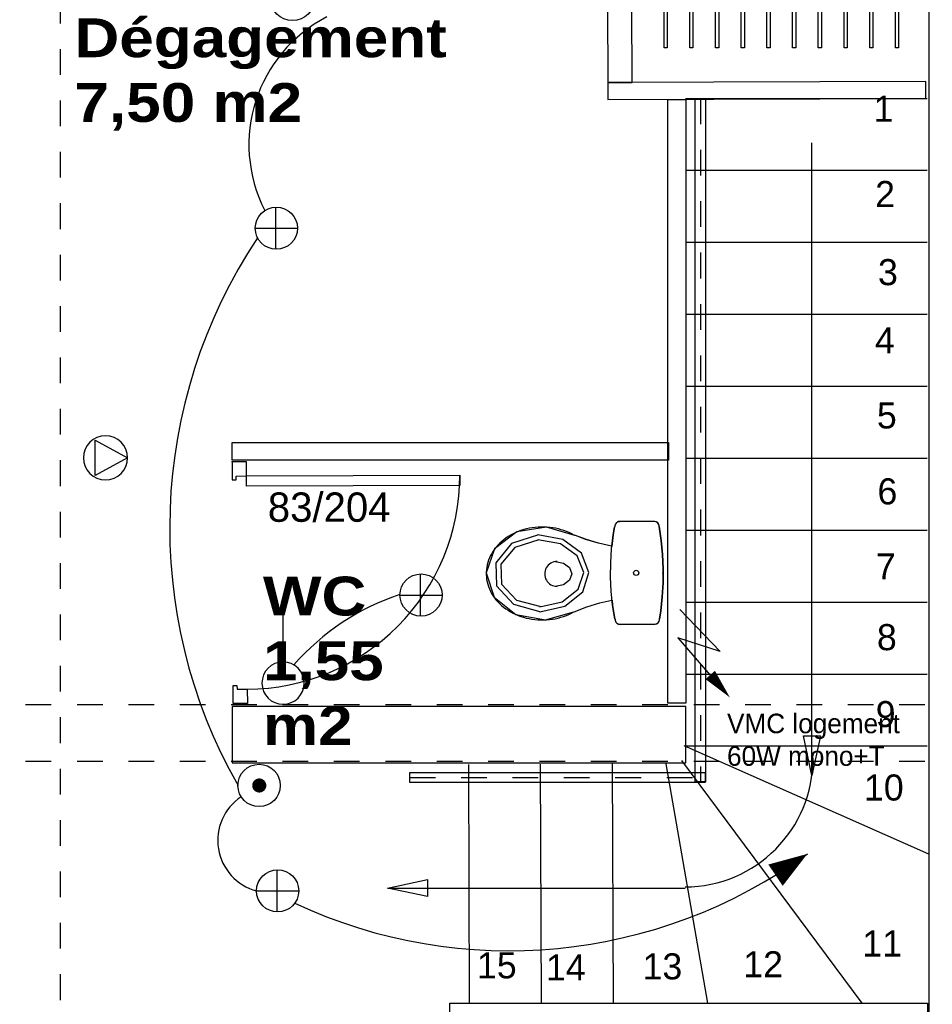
# Model space of a CAD drawing. Header units: millimetres. Extents: x -11.8 to 86.8, y 45.9 to 95.9.
# Tile 52 of 108: x 10.7 to 14.2, y 86.2 to 90.1. Entities that reach past the tile are written whole.
import ezdxf

# ---------------------------------------------------------------- set-up
doc = ezdxf.new("R2010")
doc.units = ezdxf.units.MM
doc.header["$MEASUREMENT"] = 0
for name, pattern in [('PC_DASH_1', [0.055556, 0.027778, -0.027778]), ('PC_DASH_4', [0.125, 0.055556, -0.069444]), ('PC_DASH_5', [0.069444, 0.027778, -0.041667])]:
    doc.linetypes.add(name, pattern=pattern)
for name, color, linetype in [('Cfa', 1, 'Continuous'), ('CFO', 6, 'Continuous'), ('Structure etage', 7, 'Continuous')]:
    doc.layers.add(name, color=color, linetype=linetype)
doc.styles.get("Standard").update_dxf_attribs({"font": 'BKANT.TTF'})

# ---------------------------------------------------------------- blocks, each defined once
blk = doc.blocks.new('HR')
for p, q in [((-0.0092, 0.1292), (-0.0092, -0.1419)), ((0.1189, -0.01), (-0.1484, -0.01))]:
    blk.add_line(p, q)
blk.add_circle((-0.0117, -0.0073), 0.1368)
blk = doc.blocks.new('BP')
at = {"const_width": 0.05}
blk.add_lwpolyline([(-0.0218, 0.1502, 1), (0.0282, 0.1502, 1)], format="xyb", close=True, dxfattribs=at)
blk.add_circle((0.0032, 0.1494), 0.15)
blk = doc.blocks.new('PCEN')
at = {"const_width": 0.025}
for points in [[(-0.101, 0.359, 1), (-0.076, 0.359, 1)], [(0.099, 0.359, 1), (0.124, 0.359, 1)], [(-0.001, 0.159, 1), (0.024, 0.159, 1)]]:
    blk.add_lwpolyline(points, format="xyb", close=True, dxfattribs=at)
blk.add_circle((0.012, 0.259), 0.25)
blk = doc.blocks.new('SA')
blk.add_line((0.1176, 0.2603), (0.3651, 0.5078))
blk.add_circle((0.0116, 0.1542), 0.15)
blk = doc.blocks.new('ALIM')
blk.add_lwpolyline([(0, 0), (0.598, 0.243), (0.283, -0.138), (0.938, 0.091)])
blk.add_lwpolyline([(0.801, 0.046, 0.14, 0, 0), (1.114, 0.158, 0, 0, 0)], format="xyseb")
blk = doc.blocks.new('ION')
for p, q in [((-0.196, 0.157), (0.004, -0.209)), ((0.205, 0.157), (-0.196, 0.157)), ((0.004, -0.209), (0.205, 0.157))]:
    blk.add_line(p, q)
blk.add_circle((0.004, 0.041), 0.25)
blk = doc.blocks.new('PD_16289')
at = {"layer": 'Structure etage', "color": 0}
for points in [[(13.022, -6.3973), (13.022, -6.7496), (13.0098, -6.7496), (13.0098, -6.3973), (13.022, -6.3973)], [(13.122, -6.3973), (13.122, -6.7496), (13.1098, -6.7496), (13.1098, -6.3973), (13.122, -6.3973)], [(13.222, -6.3973), (13.222, -6.7496), (13.2098, -6.7496), (13.2098, -6.3973), (13.222, -6.3973)], [(13.322, -6.3973), (13.322, -6.7496), (13.3098, -6.7496), (13.3098, -6.3973), (13.322, -6.3973)], [(13.422, -6.3973), (13.422, -6.7496), (13.4098, -6.7496), (13.4098, -6.3973), (13.422, -6.3973)], [(13.522, -6.3973), (13.522, -6.7496), (13.5098, -6.7496), (13.5098, -6.3973), (13.522, -6.3973)], [(13.622, -6.3973), (13.622, -6.7496), (13.6098, -6.7496), (13.6098, -6.3973), (13.622, -6.3973)], [(13.722, -6.3973), (13.722, -6.7496), (13.7098, -6.7496), (13.7098, -6.3973), (13.722, -6.3973)], [(13.822, -6.3973), (13.822, -6.7496), (13.8098, -6.7496), (13.8098, -6.3973), (13.822, -6.3973)], [(13.922, -6.3973), (13.922, -6.7496), (13.9098, -6.7496), (13.9098, -6.3973), (13.922, -6.3973)], [(14.0535, -6.5668), (14.0535, -6.5872), (12.888, -6.5872), (12.888, -6.5668), (14.0535, -6.5668)]]:
    blk.add_lwpolyline(points, dxfattribs=at)
blk = doc.blocks.new('PD_16331')
at = {"layer": 'Structure etage', "color": 0}
for p, q in [((12.9704, -8.5927), (12.8304, -8.5931)), ((12.8317, -8.9931), (12.9717, -8.9927))]:
    blk.add_line(p, q, dxfattribs=at)
for points in [[(12.6627, -8.6478), (12.6627, -8.6478), (12.5521, -8.6147), (12.4367, -8.6339), (12.3501, -8.6998), (12.3172, -8.7934), (12.3477, -8.8874), (12.4327, -8.9546), (12.5475, -8.9756), (12.6589, -8.9442)], [(12.6596, -8.9443), (12.7087, -8.9254), (12.7589, -8.91), (12.8062, -8.8989), (12.8074, -8.8988), (12.8094, -8.9191), (12.8176, -8.9735), (12.8187, -8.9735), (12.819, -8.977), (12.8199, -8.9803), (12.8214, -8.9835), (12.8234, -8.9863), (12.8259, -8.9888), (12.8287, -8.9908), (12.8319, -8.9922), (12.8353, -8.9931), (12.8387, -8.9934), (12.8317, -8.9934), (12.9717, -8.993), (12.9752, -8.9927), (12.9786, -8.9917), (12.9817, -8.9903), (12.9846, -8.9883), (12.987, -8.9858), (12.989, -8.9829), (12.9905, -8.9798), (12.9914, -8.9764), (12.9917, -8.9729), (12.9966, -8.9413), (13.0027, -8.8867), (13.006, -8.8318), (13.0064, -8.7769), (13.004, -8.722), (12.9987, -8.6673), (12.9905, -8.6129), (12.9902, -8.6094), (12.9892, -8.6061), (12.9878, -8.6029), (12.9857, -8.6001), (12.9833, -8.5976), (12.9804, -8.5956), (12.9772, -8.5942), (12.9739, -8.5933), (12.9704, -8.593), (12.8304, -8.5935), (12.8374, -8.5934), (12.8339, -8.5937), (12.8306, -8.5947), (12.8274, -8.5961), (12.8246, -8.5981), (12.8221, -8.6006), (12.8201, -8.6035), (12.8187, -8.6066), (12.8178, -8.61), (12.8175, -8.6135), (12.8164, -8.6135), (12.8115, -8.6451), (12.8064, -8.6897), (12.8055, -8.6896), (12.7543, -8.6778), (12.704, -8.6625), (12.6648, -8.6478), (12.6627, -8.6481), (12.6599, -8.6464), (12.6503, -8.6413), (12.6404, -8.6365), (12.6302, -8.6322), (12.6198, -8.6284), (12.6091, -8.625), (12.5983, -8.622), (12.5872, -8.6195), (12.5761, -8.6176), (12.5648, -8.6161), (12.5534, -8.6151), (12.542, -8.6146), (12.5305, -8.6145), (12.5191, -8.615), (12.5077, -8.616), (12.4964, -8.6175), (12.4852, -8.6194), (12.4742, -8.6219), (12.4633, -8.6248), (12.4526, -8.6282), (12.4422, -8.632), (12.432, -8.6363), (12.422, -8.641), (12.4124, -8.6462), (12.4032, -8.6517), (12.3942, -8.6577), (12.3857, -8.664), (12.3776, -8.6707), (12.3699, -8.6777), (12.3627, -8.685), (12.356, -8.6927), (12.3497, -8.7006), (12.344, -8.7088), (12.3388, -8.7173), (12.3341, -8.7259), (12.3299, -8.7347), (12.3264, -8.7437), (12.3234, -8.7529), (12.321, -8.7621), (12.3192, -8.7715), (12.3179, -8.7809), (12.3173, -8.7904), (12.3173, -8.7998), (12.3178, -8.8093), (12.319, -8.8187), (12.3208, -8.828), (12.3231, -8.8373), (12.326, -8.8465), (12.3295, -8.8555), (12.3336, -8.8643), (12.3382, -8.873), (12.3434, -8.8814), (12.3491, -8.8896), (12.3553, -8.8976), (12.362, -8.9052), (12.3692, -8.9126), (12.3768, -8.9197), (12.3849, -8.9264), (12.3933, -8.9327), (12.4022, -8.9387), (12.4114, -8.9442), (12.421, -8.9494), (12.4309, -8.9542), (12.4411, -8.9585), (12.4515, -8.9623), (12.4622, -8.9657), (12.4731, -8.9687), (12.4841, -8.9711), (12.4953, -8.9731), (12.5066, -8.9746), (12.5179, -8.9756), (12.5294, -8.9761), (12.5408, -8.9762), (12.5522, -8.9757), (12.5636, -8.9747), (12.5749, -8.9732), (12.5861, -8.9713), (12.5971, -8.9688), (12.608, -8.9659), (12.6187, -8.9625), (12.6292, -8.9587), (12.6394, -8.9544), (12.6493, -8.9497), (12.6589, -8.9445)], [(12.8176, -8.9732), (12.8094, -8.9188), (12.8041, -8.8641), (12.8016, -8.8092), (12.802, -8.7543), (12.8053, -8.6994), (12.8115, -8.6448), (12.8164, -8.6132)], [(12.9905, -8.6126), (12.9987, -8.667), (13.004, -8.7217), (13.0064, -8.7766), (13.006, -8.8315), (13.0027, -8.8864), (12.9966, -8.941), (12.9917, -8.9726)], [(12.5202, -8.6447), (12.416, -8.6784), (12.3544, -8.7534), (12.3573, -8.8428), (12.4237, -8.9149), (12.5299, -8.9441)], [(12.5263, -8.9447), (12.6231, -8.9228), (12.6928, -8.8666), (12.7168, -8.7911), (12.6885, -8.7166), (12.6156, -8.6631), (12.5176, -8.6448)], [(12.8055, -8.6893), (12.7543, -8.6775), (12.704, -8.6622), (12.6648, -8.6475)], [(12.5219, -8.6646), (12.4287, -8.6939), (12.3736, -8.7588), (12.3762, -8.8363), (12.4356, -8.8988), (12.5305, -8.9241)], [(12.5258, -8.9247), (12.6127, -8.9057), (12.6753, -8.857), (12.6968, -8.7916), (12.6714, -8.727), (12.606, -8.6806), (12.5181, -8.6648)], [(12.5858, -8.7486), (12.618, -8.755), (12.6416, -8.7726), (12.6503, -8.7968), (12.6418, -8.8211), (12.6183, -8.8389), (12.5862, -8.8455)], [(12.6596, -8.944), (12.7087, -8.9251), (12.7589, -8.9097), (12.8062, -8.8986)]]:
    blk.add_lwpolyline(points, dxfattribs=at)
blk.add_circle((12.9011, -8.7929), 0.01, dxfattribs=at)
for centre, radius, start, end in [((12.8375, -8.6131), 0.02, 90.1922, 180.1922), ((12.9705, -8.6127), 0.02, 0.1922, 90.1922), ((12.5933, -8.797), 0.0484, 90.1922, 270.1922), ((12.8387, -8.9731), 0.02, 180.1922, 270.1922), ((12.9717, -8.9727), 0.02, 270.1922, 0.1922)]:
    blk.add_arc(centre, radius, start, end, dxfattribs=at)
blk = doc.blocks.new('PD_16330')
at = {"layer": 'Structure etage', "color": 0}
blk.add_point((13.0044, -8.7936), dxfattribs=at)
at = {"layer": 'Structure etage'}
blk.add_blockref('PD_16331', (0, 0), dxfattribs=at)
blk = doc.blocks.new('PD_16333')
at = {"layer": 'Structure etage', "color": 0}
for points in [[(11.3839, -8.361), (11.3289, -8.3612), (11.3292, -8.4312), (11.3442, -8.4311), (11.3441, -8.4161), (11.3841, -8.416), (11.3839, -8.361)], [(11.3843, -8.456), (11.3841, -8.416), (12.2141, -8.4126), (12.2143, -8.4526), (11.3843, -8.456)], [(11.3877, -9.3009), (11.3327, -9.3012), (11.3324, -9.2312), (11.3474, -9.2311), (11.3475, -9.2461), (11.3875, -9.2459), (11.3877, -9.3009)]]:
    blk.add_lwpolyline(points, dxfattribs=at)
blk.add_arc((11.3841, -8.416), 0.83, 270.2314, 0.2314, dxfattribs=at)
blk = doc.blocks.new('PD_16332')
at = {"layer": 'Structure etage', "color": 0}
blk.add_point((11.3289, -8.3612), dxfattribs=at)
at = {"layer": 'Structure etage'}
blk.add_blockref('PD_16333', (0, 0), dxfattribs=at)
blk = doc.blocks.new('PD_16346')
at = {"layer": 'Structure etage', "color": 0, "linetype": 'PC_DASH_1'}
blk.add_line((12.0198, -9.5891), (13.1699, -9.5891), dxfattribs=at)
at = {"layer": 'Structure etage', "color": 0}
blk.add_lwpolyline([(12.0198, -9.5691), (13.1699, -9.5691), (13.1699, -9.6091), (12.0198, -9.6091), (12.0198, -9.5691)], dxfattribs=at)
blk = doc.blocks.new('PD_16347')
at = {"layer": 'Structure etage', "color": 0, "linetype": 'PC_DASH_1'}
blk.add_line((13.1511, -6.9469), (13.1511, -9.6058), dxfattribs=at)
at = {"layer": 'Structure etage', "color": 0}
blk.add_lwpolyline([(13.1711, -6.9469), (13.1711, -9.6058), (13.1311, -9.6058), (13.1311, -6.9469), (13.1711, -6.9469)], dxfattribs=at)

msp = doc.modelspace()

# ---------------------------------------------------------------- linework, layer by layer
at = {"layer": 'CFO'}
msp.add_lwpolyline([(13.7462, 86.8124, 0, 0.1, 0), (13.6224, 86.7295, 0.1, 0.1, 0)], format="xyseb", dxfattribs=at)
for centre, radius, start, end in [((12.1325, 89.5715), 0.5595, 117.2148, 207.2148), ((13.2914, 88.0821), 2.0268, 146.2125, 209.6795), ((12.4659, 86.914), 0.958, 108.5731, 138.5731), ((11.6549, 86.865), 0.2033, 123.385, 255.1016), ((12.5852, 88.412), 1.9765, 245.0372, 305.9721)]:
    msp.add_arc(centre, radius, start, end, dxfattribs=at)
at = {"layer": 'Structure etage', "color": 0, "linetype": 'PC_DASH_5'}
msp.add_line((10.8378, 95.7438), (10.8378, 56.148), dxfattribs=at)
at = {"layer": 'Structure etage', "color": 0}
for p, q in [((14.2127, 89.751), (13.2726, 89.751)), ((13.7638, 87.117), (13.7638, 89.5791)), ((14.2127, 89.471), (13.2726, 89.471)), ((14.2127, 89.191), (13.2726, 89.191)), ((14.2127, 88.911), (13.2726, 88.911)), ((14.2127, 88.631), (13.2726, 88.631)), ((14.2127, 88.351), (13.2726, 88.351)), ((14.2127, 88.071), (13.2726, 88.071)), ((14.2127, 87.791), (13.2726, 87.791)), ((14.2127, 87.511), (13.2726, 87.511)), ((14.2195, 86.8116), (13.2666, 87.2325)), ((14.2127, 87.231), (13.2726, 87.231)), ((12.4318, 86.231), (12.4283, 87.1605)), ((12.7118, 86.231), (12.7083, 87.1615)), ((12.9918, 86.231), (12.9883, 87.1626)), ((13.3592, 86.231), (13.1965, 87.1633)), ((13.9596, 86.231), (13.2574, 87.1756)), ((12.1129, 86.6793), (13.2701, 86.6793))]:
    msp.add_line(p, q, dxfattribs=at)
at = {"layer": 'Structure etage', "color": 0, "linetype": 'PC_DASH_4'}
for p, q in [((14.2039, 87.3923), (7.3906, 87.3923)), ((14.2039, 87.1718), (7.3906, 87.1718))]:
    msp.add_line(p, q, dxfattribs=at)
at = {"layer": 'Structure etage', "color": 0}
for points in [[(11.2839, 93.4264), (11.2839, 93.3445), (11.3086, 93.2043), (14.219, 93.2028), (14.219, 87.3859), (14.2186, 87.3859), (14.2186, 87.1659), (14.219, 87.1659), (14.219, 83.9733)], [(13.0576, 91.2967), (12.9639, 91.2964), (12.9702, 89.8133), (13.0639, 89.8136), (13.0576, 91.2967)], [(12.9698, 89.8136), (12.9701, 89.7476), (14.2074, 89.7518), (14.2072, 89.8179), (12.9698, 89.8136)], [(13.2733, 89.7476), (13.2733, 87.3984), (13.2033, 87.3984), (13.2033, 89.7476), (13.2733, 89.7476)], [(13.2055, 88.413), (13.2055, 88.3443), (11.508, 88.3443), (11.508, 88.413), (13.2055, 88.413)], [(13.2733, 87.1666), (13.2733, 87.3857), (11.508, 87.3863), (11.508, 87.1672), (13.2733, 87.1666)], [(13.7968, 87.2723), (13.7638, 87.117), (13.7308, 87.2723), (13.7968, 87.2723)], [(12.2683, 86.6469), (12.1129, 86.6793), (12.2681, 86.7129), (12.2683, 86.6469)], [(14.2132, 86.231), (14.2132, 86.1624), (12.3554, 86.1624), (12.3554, 86.231), (14.2132, 86.231)]]:
    msp.add_lwpolyline(points, dxfattribs=at)
msp.add_arc((13.2683, 87.1836), 0.5, 270.2108, 0.2108, dxfattribs=at)

# ---------------------------------------------------------------- block references
at = {"layer": 'Cfa', "xscale": -0.342999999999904, "yscale": 0.342999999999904, "zscale": 0.343, "rotation": 90}
msp.add_blockref('ION', (11.029, 88.3549), dxfattribs=at)
at = {"layer": 'CFO', "lineweight": -3}
for name, p, xscale, yscale, zscale, rotation in [('PCEN', (11.6538, 90.1446), 0.342999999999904, 0.342999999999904, 0.3430000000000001, 270), ('SA', (11.6506, 87.4125), -0.5488000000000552, 0.5487999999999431, 0.5488000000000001, 315.0000000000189)]:
    msp.add_blockref(name, p, dxfattribs=dict(at, xscale=xscale, yscale=yscale, zscale=zscale, rotation=rotation))
at = {"layer": 'CFO'}
for name, p, xscale, yscale, zscale, rotation in [('HR', (11.6842, 89.2399), 0.6000000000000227, 0.5999999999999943, 0.6, 270), ('HR', (12.2472, 87.8126), 0.6000000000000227, 0.5999999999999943, 0.6, 270), ('ALIM', (13.2505, 87.7635), 0.3499221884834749, 0.3499221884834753, 0.3499221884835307, 291.4926860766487), ('BP', (11.5307, 87.0803), 0.5490000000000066, 0.5490000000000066, 0.5489999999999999, 270), ('HR', (11.6891, 86.6615), 0.6000000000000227, 0.5999999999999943, 0.6, 270)]:
    msp.add_blockref(name, p, dxfattribs=dict(at, xscale=xscale, yscale=yscale, zscale=zscale, rotation=rotation))
at = {"layer": 'Structure etage'}
for name in ['PD_16289', 'PD_16347', 'PD_16332', 'PD_16330', 'PD_16346']:
    msp.add_blockref(name, (0.1791, 96.6988), dxfattribs=at)

# ---------------------------------------------------------------- texts
at = {"layer": 'CFO', "insert": (13.4337, 87.358), "char_height": 0.076068, "width": 0.71804, "attachment_point": 1}
msp.add_mtext('VMC logement\\P60W mono+T ', dxfattribs=at)
at = {"layer": 'Structure etage', "color": 0, "attachment_point": 1}
for s, insert, char_height, width in [('{\\fArial Black|b0|i0|c0|p34;Dégagement\\P7,50 m2\\H1.458X; }', (10.894, 90.0634), 0.151033, 1.464028), ('{\\fArial|b0|i0|c0|p34;\\W0.98;1}', (14.004, 89.7624), 0.101424, 0.070556), ('{\\fArial|b0|i0|c0|p34;\\W0.98;2}', (14.01, 89.4306), 0.101424, 0.070556), ('{\\fArial|b0|i0|c0|p34;\\W0.98;3}', (14.0212, 89.1267), 0.101424, 0.070556), ('{\\fArial|b0|i0|c0|p34;\\W0.98;4}', (14.0091, 88.8616), 0.101424, 0.070556), ('{\\fArial|b0|i0|c0|p34;\\W0.98;5}', (14.0169, 88.5691), 0.101424, 0.070556), ('{\\fArial|b0|i0|c0|p34;\\W0.98;6}', (14.0191, 88.2738), 0.101424, 0.070556), ('{\\fArial|b0|i0|c0|p34;\\W0.98;83/204}', (11.6464, 88.2187), 0.114102, 0.493889), ('{\\fArial|b0|i0|c0|p34;\\W0.98;7}', (14.0129, 87.9815), 0.101424, 0.070556), ('{\\fArial Black|b0|i0|c0|p34;WC\\P1,55 \\H1.342x; \\H0.74514x;m2\\H1.228x; }', (11.6275, 87.8911), 0.151033, 0.758472), ('{\\fArial|b0|i0|c0|p34;\\W0.98;8}', (14.0169, 87.7064), 0.101424, 0.070556), ('{\\fArial|b0|i0|c0|p34;\\W0.98;9}', (14.0124, 87.407), 0.101424, 0.070556), ('{\\fArial|b0|i0|c0|p34;\\W0.98;10}', (13.9667, 87.1214), 0.101424, 0.15875), ('{\\fArial|b0|i0|c0|p34;\\W0.98;11}', (13.9603, 86.5145), 0.101424, 0.15875), ('{\\fArial|b0|i0|c0|p34;\\W0.98;12}', (13.4969, 86.4336), 0.101424, 0.15875), ('{\\fArial|b0|i0|c0|p34;\\W0.98;15}', (12.4606, 86.4295), 0.101424, 0.15875), ('{\\fArial|b0|i0|c0|p34;\\W0.98;14}', (12.7289, 86.4214), 0.101424, 0.15875), ('{\\fArial|b0|i0|c0|p34;\\W0.98;13}', (13.1049, 86.4255), 0.101424, 0.15875)]:
    msp.add_mtext(s, dxfattribs=dict(at, insert=insert, char_height=char_height, width=width))

doc.saveas('drawing.dxf')
